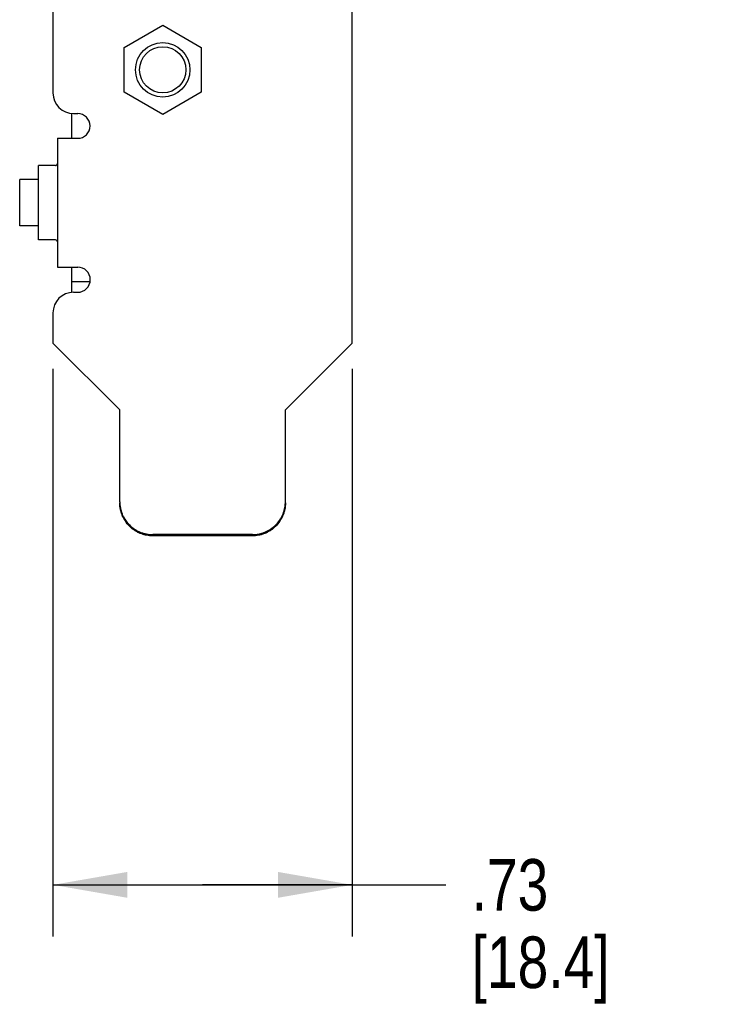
# Model space of a CAD drawing. Header units: inches. Extents: x 0 to 22, y 0 to 17.
# Tile 12 of 44: x 3.6 to 5.3, y 7.3 to 9.7. Entities that reach past the tile are written whole.
import ezdxf

# ---------------------------------------------------------------- set-up
doc = ezdxf.new("R2010")
doc.units = ezdxf.units.IN
doc.header["$LTSCALE"] = 1.21
doc.header["$MEASUREMENT"] = 0
doc.layers.get('0').update_dxf_attribs({"linetype": 'CONTINUOUS'})
doc.layers.add('DIMENSIONS', color=7, linetype='CONTINUOUS')
doc.styles.get("Standard").update_dxf_attribs({"font": 'txt', "width": 0.8})
doc.dimstyles.new('DIMSTYLE_1', dxfattribs={"dimtxt": 0.125, "dimasz": 0.18, "dimexe": 0.18, "dimexo": 0.0625, "dimgap": 0.09, "dimtad": 0, "dimtih": 1, "dimtoh": 1, "dimzin": 4, "dimdsep": 46, "dimtxsty": 'STANDARD', "dimblk": '_FILLED', "dimblk1": '_FILLED', "dimblk2": '_FILLED', "dimcen": 0.09, "dimadec": 0, "dimazin": 0, "dimtfac": 1, "dimtofl": 0, "dimtmove": 0, "dimatfit": 3, "dimldrblk": '_FILLED', "dimfxl": 1, "dimtolj": 1, "dimtzin": 4, "dimarcsym": 0})

# ---------------------------------------------------------------- blocks, each defined once
blk = doc.blocks.new('_FILLED')
at = {"color": 0, "linetype": 'BYBLOCK'}
blk.add_solid([(0, 0), (-1, 0.174), (-1, -0.174)], dxfattribs=at)
blk = doc.blocks.new('*D9')
at = {"layer": 'DIMENSIONS', "color": 2, "linetype": 'CONTINUOUS'}
for p, q in [((3.6602, 8.8066), (3.6602, 7.4311)), ((4.3852, 8.8066), (4.3852, 7.4311)), ((3.6602, 7.5561), (4.0227, 7.5561)), ((4.3852, 7.5561), (4.0227, 7.5561)), ((4.0227, 7.5561), (4.6117, 7.5561))]:
    blk.add_line(p, q, dxfattribs=at)
at = {"layer": 'DIMENSIONS', "color": 2, "linetype": 'CONTINUOUS', "xscale": 0.18, "yscale": 0.18, "zscale": 0.18, "rotation": 180}
blk.add_blockref('_FILLED', (3.6602, 7.5561), dxfattribs=at)
at = {"layer": 'DIMENSIONS', "color": 2, "linetype": 'CONTINUOUS', "xscale": 0.18, "yscale": 0.18, "zscale": 0.18}
blk.add_blockref('_FILLED', (4.3852, 7.5561), dxfattribs=at)
at = {"layer": 'DIMENSIONS', "color": 2, "linetype": 'CONTINUOUS', "insert": (4.6742, 7.6186), "char_height": 0.125, "width": 0.6, "attachment_point": 1, "line_spacing_factor": 0.9}
blk.add_mtext('.73\\P[18.4]', dxfattribs=at)

msp = doc.modelspace()

# ---------------------------------------------------------------- linework, layer by layer
at = {"color": 3, "linetype": 'CONTINUOUS'}
for p, q in [((4.3852, 8.8691), (4.3852, 11.5211)), ((3.6602, 11.0651), (3.6602, 9.4751)), ((3.7102, 9.4251), (3.7202, 9.4251)), ((3.6712, 9.3651), (3.7202, 9.3651)), ((3.6712, 9.3651), (3.6712, 9.0531)), ((3.6662, 9.2991), (3.6252, 9.2991)), ((3.6252, 9.1191), (3.6252, 9.2991)), ((3.6662, 9.1191), (3.6252, 9.1191)), ((3.6712, 9.0531), (3.7202, 9.0531)), ((3.7102, 8.9921), (3.7202, 8.9921)), ((3.6602, 8.9421), (3.6602, 8.8691)), ((3.8222, 8.7071), (3.6602, 8.8691)), ((4.3852, 8.8691), (4.2232, 8.7071)), ((3.8222, 8.4845), (3.8222, 8.7071)), ((4.2232, 8.4845), (4.2232, 8.7071)), ((4.1432, 8.4048), (3.9022, 8.4048))]:
    msp.add_line(p, q, dxfattribs=at)
at = {"color": 7, "linetype": 'CONTINUOUS'}
for p, q in [((3.8326, 9.5851), (3.9261, 9.6391)), ((3.9261, 9.6391), (4.0196, 9.5851)), ((3.8326, 9.4771), (3.8326, 9.5851)), ((4.0196, 9.5851), (4.0196, 9.4771)), ((3.9261, 9.4231), (3.8326, 9.4771)), ((4.0196, 9.4771), (3.9261, 9.4231)), ((3.7052, 9.4251), (3.7052, 9.3651)), ((3.6252, 9.2651), (3.5797, 9.2651)), ((3.5797, 9.1531), (3.5797, 9.2651)), ((3.6252, 9.1531), (3.5797, 9.1531)), ((3.7052, 9.0531), (3.7052, 8.9921)), ((3.7052, 9.0181), (3.7499, 9.0181)), ((4.1432, 8.4018), (3.9022, 8.4018))]:
    msp.add_line(p, q, dxfattribs=at)
for radius in [0.066, 0.056]:
    msp.add_circle((3.9261, 9.5311), radius, dxfattribs=at)
at = {"color": 3, "linetype": 'CONTINUOUS'}
for centre, radius, start, end in [((3.7102, 9.4751), 0.05, 180, 270), ((3.7202, 9.3951), 0.03, 270, 90), ((3.6662, 9.3041), 0.005, 270, 360), ((3.6662, 9.1141), 0.005, 0, 90), ((3.7202, 9.0226), 0.0305, 270, 90), ((3.7102, 8.9421), 0.05, 90, 180), ((4.1443, 8.4845), 0.0788, 357.8721, 359.9985)]:
    msp.add_arc(centre, radius, start, end, dxfattribs=at)
for points, knots in [([(3.8222, 8.4845), (3.8222, 8.4793), (3.8229, 8.4714), (3.8255, 8.4613), (3.8281, 8.4539), (3.8315, 8.4469), (3.8369, 8.4379), (3.8452, 8.4278), (3.8554, 8.4195), (3.8644, 8.4141), (3.8715, 8.4107), (3.8789, 8.4081), (3.8891, 8.4056), (3.8969, 8.4048), (3.9022, 8.4048)], [0, 0, 0, 0, 0.124652, 0.187134, 0.249587, 0.312036, 0.374507, 0.499391, 0.624367, 0.686951, 0.749551, 0.812188, 0.874881, 1, 1, 1, 1]), ([(4.1432, 8.4048), (4.1483, 8.4048), (4.156, 8.4055), (4.1659, 8.4079), (4.1731, 8.4105), (4.1801, 8.4137), (4.1868, 8.4175), (4.193, 8.422), (4.2007, 8.4287), (4.2074, 8.4365), (4.2128, 8.4451), (4.2163, 8.4519), (4.2191, 8.459), (4.2219, 8.4688), (4.2229, 8.4765), (4.2231, 8.4816)], [0, 0, 0, 0, 0.125089, 0.187767, 0.250392, 0.312978, 0.375545, 0.438104, 0.500645, 0.625512, 0.687975, 0.75041, 0.812842, 0.875298, 1, 1, 1, 1])]:
    msp.add_open_spline(points, degree=3, knots=knots, dxfattribs=at)
at = {"color": 7, "linetype": 'CONTINUOUS'}
for points, knots in [([(3.9022, 8.4018), (3.8969, 8.4018), (3.8891, 8.4026), (3.8789, 8.4051), (3.8715, 8.4078), (3.8644, 8.4111), (3.8554, 8.4165), (3.8452, 8.4248), (3.8369, 8.4349), (3.8315, 8.4439), (3.8281, 8.451), (3.8255, 8.4584), (3.8229, 8.4685), (3.8222, 8.4763), (3.8222, 8.4815)], [0, 0, 0, 0, 0.125119, 0.187812, 0.250449, 0.313049, 0.375633, 0.500609, 0.625493, 0.687964, 0.750413, 0.812866, 0.875348, 1, 1, 1, 1]), ([(4.2232, 8.4815), (4.2232, 8.4763), (4.2224, 8.4685), (4.2198, 8.4584), (4.2172, 8.451), (4.2138, 8.4439), (4.2084, 8.4349), (4.2001, 8.4248), (4.1899, 8.4165), (4.1809, 8.4111), (4.1738, 8.4078), (4.1664, 8.4051), (4.1563, 8.4026), (4.1484, 8.4018), (4.1432, 8.4018)], [0, 0, 0, 0, 0.124652, 0.187134, 0.249587, 0.312036, 0.374507, 0.499391, 0.624367, 0.686951, 0.749551, 0.812188, 0.874881, 1, 1, 1, 1])]:
    msp.add_open_spline(points, degree=3, knots=knots, dxfattribs=at)

# ---------------------------------------------------------------- dimensions: what is measured, and where the dimension line sits
at = {"layer": 'DIMENSIONS', "color": 2, "linetype": 'CONTINUOUS'}
dim = msp.add_linear_dim(base=(3.6601627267, 7.5560956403), p1=(4.3851627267, 8.8065956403), p2=(3.6601627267, 8.8065956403), angle=180, dimstyle='DIMSTYLE_1', dxfattribs=at)
dim.commit()
dim.dimension.update_dxf_attribs({"geometry": '*D9', "text_midpoint": (4.9742207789, 7.4623456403), "dimtype": 160})

doc.saveas('drawing.dxf')
